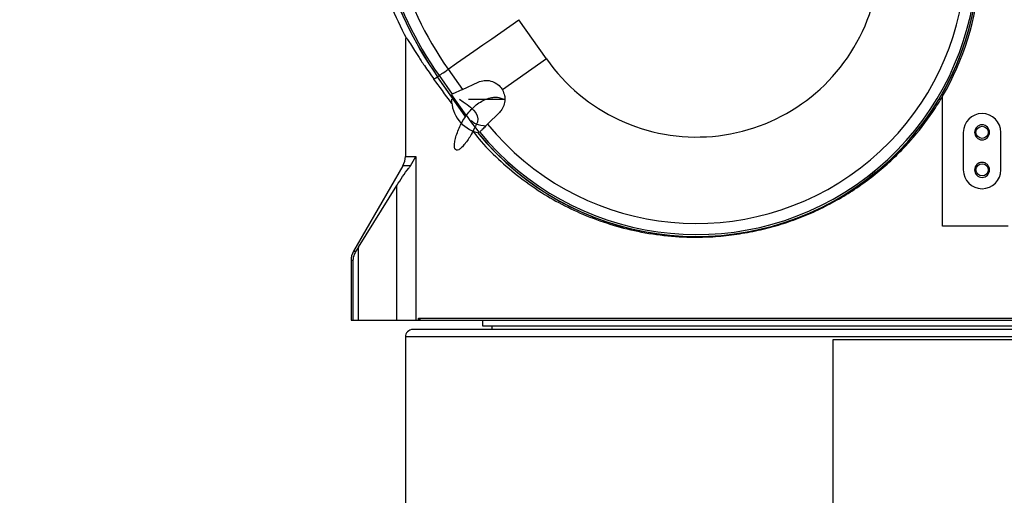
# Model space of a CAD drawing. Extents: x 0 to 841, y 0 to 594.
# Tile 46 of 65: x 662 to 688, y 318 to 330. Entities that reach past the tile are written whole.
import ezdxf

# ---------------------------------------------------------------- set-up
doc = ezdxf.new("R2010")
doc.units = 0
doc.linetypes.add('CENTER', pattern=[10.16, 6.35, -1.27, 1.27, -1.27])
doc.layers.get('0').update_dxf_attribs({"linetype": 'CONTINUOUS'})
doc.styles.add('SLDTEXTSTYLE1', font='TXT', dxfattribs={"width": 0.75})
doc.dimstyles.new('SLDDIMSTYLE0', dxfattribs={"dimtxt": 3.5, "dimasz": 3.556, "dimexe": 0, "dimexo": 0.0625, "dimgap": 0.875, "dimtad": 1, "dimdec": 1, "dimlfac": 10, "dimrnd": 1e-09, "dimzin": 12, "dimtxsty": 'SLDTEXTSTYLE1', "dimsah": 1, "dimcen": 0, "dimazin": 3, "dimtfac": 1, "dimtdec": 1, "dimtofl": 0, "dimtmove": 0, "dimatfit": 3, "dimtolj": 1, "dimtzin": 12})
doc.dimstyles.new('SLDDIMSTYLE1', dxfattribs={"dimtxt": 3.5, "dimasz": 3.556, "dimexe": 0, "dimexo": 0.0625, "dimgap": 0.875, "dimtad": 1, "dimdec": 4, "dimlfac": 10, "dimzin": 12, "dimtxsty": 'SLDTEXTSTYLE1', "dimsah": 1, "dimcen": 0.09, "dimazin": 3, "dimtfac": 1, "dimtofl": 0, "dimtmove": 0, "dimatfit": 3, "dimtolj": 1, "dimtzin": 12})
doc.dimstyles.new('SLDDIMSTYLE3', dxfattribs={"dimtxt": 3.5, "dimasz": 3.556, "dimexe": 0, "dimexo": 0.0625, "dimgap": 0.875, "dimtad": 1, "dimdec": 1, "dimlfac": 10, "dimrnd": 1e-09, "dimzin": 12, "dimtxsty": 'SLDTEXTSTYLE1', "dimsah": 1, "dimcen": 0.09, "dimazin": 3, "dimtfac": 1, "dimtdec": 1, "dimtofl": 0, "dimtmove": 0, "dimatfit": 3, "dimtolj": 1, "dimtzin": 12})
doc.dimstyles.new('SLDDIMSTYLE4', dxfattribs={"dimtxt": 3.5, "dimasz": 3.556, "dimexe": 0, "dimexo": 0.0625, "dimgap": 0.875, "dimtad": 1, "dimlfac": 10, "dimrnd": 1e-09, "dimzin": 12, "dimtxsty": 'SLDTEXTSTYLE1', "dimsah": 1, "dimcen": 0.09, "dimazin": 3, "dimtfac": 1, "dimtofl": 0, "dimtmove": 0, "dimatfit": 3, "dimtolj": 1, "dimtzin": 12})

# ---------------------------------------------------------------- blocks, each defined once
blk = doc.blocks.new('_D')
at = {"color": 2, "linetype": 'CONTINUOUS'}
for q in [(671.459, 344.238), (521.278, 303.997)]:
    blk.add_line((545.831, 310.576), q, dxfattribs=at)
blk.add_solid([(545.831, 310.576), (542.298, 310.024), (542.495, 309.288)], dxfattribs=at)
at = {"color": 2, "linetype": 'CONTINUOUS', "insert": (520.111, 308.355, 0.01), "char_height": 3.5, "attachment_point": 1, "rotation": 15, "style": 'SLDTEXTSTYLE1'}
blk.add_mtext('R1300.6', dxfattribs=at)
blk = doc.blocks.new('_D_1')
at = {"color": 2, "linetype": 'CONTINUOUS'}
for p, q in [((671.459, 425.396), (671.459, 506.849)), ((578.786, 251.565), (556.476, 229.255))]:
    blk.add_line(p, q, dxfattribs=at)
blk.add_arc((671.459, 344.238), 161.611, 90, 225, dxfattribs=at)
for points in [[(671.459, 505.849), (667.899, 506.191), (667.908, 505.429)], [(557.183, 229.962), (554.969, 232.77), (554.424, 232.237)]]:
    blk.add_solid(points, dxfattribs=at)
at = {"color": 2, "linetype": 'CONTINUOUS', "char_height": 3.5, "attachment_point": 1, "rotation": 73.555, "style": 'SLDTEXTSTYLE1'}
for s, insert in [('135°', (510.989, 387.395, 0.01)), ('-', (510.55, 385.907, 0.01))]:
    blk.add_mtext(s, dxfattribs=dict(at, insert=insert))
blk = doc.blocks.new('_D_13')
at = {"color": 2, "linetype": 'CONTINUOUS'}
for p, q in [((672.459, 474.298), (823.11, 474.298)), ((822.11, 474.298), (822.11, 297.038)), ((691.223, 297.038), (823.11, 297.038))]:
    blk.add_line(p, q, dxfattribs=at)
for points in [[(822.11, 474.298), (821.729, 470.742), (822.491, 470.742)], [(822.11, 297.038), (822.491, 300.594), (821.729, 300.594)]]:
    blk.add_solid(points, dxfattribs=at)
at = {"color": 2, "linetype": 'CONTINUOUS', "insert": (817.598, 411.728, 0.01), "char_height": 3.5, "attachment_point": 1, "rotation": 90, "style": 'SLDTEXTSTYLE1'}
blk.add_mtext('1772.6', dxfattribs=at)
blk = doc.blocks.new('_D_19')
at = {"color": 2, "linetype": 'CONTINUOUS'}
for p, q in [((683.347, 344.238), (811.11, 344.238)), ((810.11, 297.038), (810.11, 344.238)), ((692.747, 297.038), (811.11, 297.038))]:
    blk.add_line(p, q, dxfattribs=at)
for points in [[(810.11, 344.238), (809.729, 340.682), (810.491, 340.682)], [(810.11, 297.038), (810.491, 300.594), (809.729, 300.594)]]:
    blk.add_solid(points, dxfattribs=at)
at = {"color": 2, "linetype": 'CONTINUOUS', "insert": (805.598, 314.207, -0.425), "char_height": 3.5, "attachment_point": 1, "rotation": 90, "style": 'SLDTEXTSTYLE1'}
blk.add_mtext('472', dxfattribs=at)

msp = doc.modelspace()

# ---------------------------------------------------------------- linework, layer by layer
at = {"color": 7, "linetype": 'CONTINUOUS'}
for p, q in [((675.966321, 329.142089), (675.233176, 330.189129)), ((672.209403, 329.688075), (672.209403, 326.546161)), ((672.253917, 329.688075), (672.209403, 329.688075)), ((675.966321, 329.142089), (674.791792, 328.319675)), ((672.970101, 328.604508), (673.023435, 328.641852)), ((673.023435, 328.641852), (673.064136, 328.67035)), ((673.797281, 327.62331), (673.064136, 328.67035)), ((673.06485, 328.670851), (673.106095, 328.69973)), ((673.797996, 327.623811), (673.06485, 328.670851)), ((673.106095, 328.69973), (673.454195, 328.202591)), ((673.348551, 328.8695), (673.726586, 328.329609)), ((673.726586, 328.329609), (674.146094, 328.525229)), ((673.454195, 328.202591), (673.440065, 328.196002)), ((673.826662, 327.643883), (673.440065, 328.196002)), ((673.726586, 328.329609), (673.454195, 328.202591)), ((686.509156, 324.688075), (686.509156, 328.150183)), ((674.710956, 327.718521), (674.397362, 327.404927)), ((687.059403, 327.188075), (687.059403, 326.188075)), ((688.059403, 326.188075), (688.059403, 327.188075)), ((672.34748, 326.296161), (672.486157, 326.546161)), ((672.486157, 326.546161), (672.486157, 322.188075)), ((672.142416, 326.296161), (670.82989, 324.0228)), ((670.957653, 324.128469), (671.980008, 325.770235)), ((671.980008, 322.188075), (671.980008, 325.770235)), ((688.257737, 324.688075), (686.509156, 324.688075)), ((670.957653, 324.128469), (670.891816, 324.0228)), ((670.957653, 322.188075), (670.957653, 324.128469)), ((670.762903, 323.7728), (670.762903, 322.188075)), ((670.814795, 323.7728), (670.814795, 322.188075)), ((670.762903, 322.188075), (670.814795, 322.188075)), ((670.814795, 322.188075), (670.957653, 322.188075)), ((670.957653, 322.188075), (671.980008, 322.188075)), ((671.980008, 322.188075), (672.486157, 322.188075)), ((672.486157, 322.188075), (672.563228, 322.188075)), ((672.563228, 322.188075), (672.563228, 322.238075)), ((672.563228, 322.188075), (672.635498, 322.188075)), ((674.259403, 322.188075), (674.259403, 322.038075)), ((674.259403, 322.038075), (681.459403, 322.038075)), ((674.509403, 322.038075), (674.509403, 321.938075)), ((681.459403, 322.038075), (688.659403, 322.038075)), ((672.209403, 321.738075), (672.209403, 314.538075)), ((683.595404, 314.538075), (683.595404, 321.668075)), ((683.595404, 321.668075), (688.935365, 321.668075))]:
    msp.add_line(p, q, dxfattribs=at)
at = {"color": 8, "linetype": 'CONTINUOUS'}
for p, q in [((673.064136, 328.67035), (673.06485, 328.670851)), ((672.209403, 326.546161), (672.486157, 326.546161)), ((672.34748, 326.296161), (672.142416, 326.296161)), ((670.82989, 324.0228), (670.891816, 324.0228)), ((670.814795, 323.7728), (670.762903, 323.7728)), ((672.563228, 322.238075), (690.709403, 322.238075)), ((681.459403, 321.738075), (672.209403, 321.738075)), ((690.709403, 321.738075), (681.459403, 321.738075))]:
    msp.add_line(p, q, dxfattribs=at)
at = {"color": 7, "linetype": 'CONTINUOUS'}
for points in [[(673.348551, 328.8695), (673.573049, 329.026696), (673.801851, 329.186904), (674.034397, 329.349735), (674.27012, 329.514789), (674.508443, 329.681665), (674.748785, 329.849955), (674.99056, 330.019247), (675.233176, 330.189129)], [(673.106095, 328.69973), (673.11447, 328.705595), (673.129949, 328.716433), (673.152257, 328.732053), (673.180997, 328.752177), (673.215658, 328.776448), (673.255625, 328.804433), (673.300186, 328.835635), (673.348551, 328.8695)]]:
    msp.add_lwpolyline(points, dxfattribs=at)
for centre in [(687.559403, 327.188075), (687.559403, 326.188075)]:
    msp.add_circle(centre, 0.1621, dxfattribs=at)
at = {"color": 1, "linetype": 'CONTINUOUS'}
for radius, start, end in [(130.06, 35, 225), (70.23, 337.64223483, 82.86715134)]:
    msp.add_arc((671.459403, 344.238075), radius, start, end, dxfattribs=at)
at = {"color": 2, "linetype": 'CENTER'}
for start, end in [(97.1880642, 269.2752867), (311.5663589, 75.124227)]:
    msp.add_arc((671.459403, 344.238075), 29.9995, start, end, dxfattribs=at)
at = {"color": 7, "linetype": 'CONTINUOUS'}
for centre, radius, start, end in [((679.959403, 331.938075), 7.521689, 219.2361478, 30.0859719), ((679.959403, 331.938075), 7.522562, 219.3053554, 29.9779231), ((679.959403, 331.938075), 7.47134, 219.4118481, 29.924407), ((679.959403, 331.938075), 7.175355, 219.180556, 30.1280728), ((679.959403, 331.938075), 4.874653, 214.9999999, 35.0000001), ((681.274531, 334.418843), 10.022762, 196, 214.9977134), ((681.274531, 334.418843), 10.021889, 196, 214.9977126), ((681.274531, 334.418843), 9.97154, 196, 214.9977022), ((681.274531, 334.418843), 9.675555, 196, 214.9976319), ((679.959403, 331.938075), 7.5662, 329.9580941, 355.331978), ((681.274531, 334.418843), 10.201676, 202, 207.6277112), ((674.357403, 328.072075), 0.919286, 180, 255.8127117), ((679.959403, 331.938075), 7.486694, 215, 219.4233449), ((687.559403, 327.188075), 0.5, 0, 180), ((687.559403, 327.188075), 0.2, 0, 180), ((687.559403, 327.188075), 0.2, 180, 0), ((671.709403, 326.546161), 0.5, 330, 0), ((687.559403, 326.188075), 0.2, 0, 180), ((687.559403, 326.188075), 0.5, 180, 0), ((687.559403, 326.188075), 0.2, 180, 0), ((671.262903, 323.7728), 0.5, 150, 180), ((672.409403, 321.738075), 0.2, 90, 180)]:
    msp.add_arc(centre, radius, start, end, dxfattribs=at)
msp.add_ellipse((681.459403, 316.368738), major_axis=(-9.249054, 13.213044), ratio=0.010009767, start_param=5.774521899, end_param=5.889096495, dxfattribs=at)
for points, knots in [([(672.253917, 329.688075), (672.275028, 329.654845), (672.317512, 329.587977), (672.420574, 329.419628), (672.551557, 329.211927), (672.728073, 328.941879), (672.881685, 328.727754), (672.970101, 328.604508)], [0, 0, 0, 0, 0.180958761, 0.364148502, 0.552720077, 0.742555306, 1, 1, 1, 1]), ([(674.146094, 328.525229), (674.20008, 328.544222), (674.308134, 328.582238), (674.485112, 328.565554), (674.642916, 328.493988), (674.741675, 328.400562), (674.781302, 328.336606), (674.791792, 328.319675)], [0, 0, 0, 0, 0.236637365, 0.473640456, 0.701571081, 0.9209951, 1, 1, 1, 1]), ([(673.648832, 328.072075), (673.926112, 327.882997), (674.26295, 327.653306), (674.041199, 327.301658), (673.949933, 327.092473), (673.827336, 326.917442), (673.706511, 326.779191), (673.626578, 326.71921), (673.562564, 326.707686), (673.522836, 326.74834), (673.510263, 326.834186), (673.524292, 326.95567), (673.562805, 327.101985), (673.641186, 327.310381), (673.750012, 327.527075), (673.895884, 327.725813), (674.022145, 327.859562), (674.162828, 327.972645), (674.311989, 328.058069), (674.461904, 328.110839), (674.602708, 328.128504), (674.728509, 328.116093), (674.794613, 328.08667), (674.827403, 328.072075)], [0, 0, 0, 0, 0.184542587, 0.224181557, 0.270442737, 0.344475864, 0.377551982, 0.408464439, 0.43893224, 0.471425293, 0.507765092, 0.548208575, 0.591593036, 0.635973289, 0.720475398, 0.76165929, 0.801805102, 0.839895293, 0.87538629, 0.908415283, 0.93969771, 0.970088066, 1, 1, 1, 1]), ([(674.791792, 328.319675), (674.814443, 328.269624), (674.850437, 328.190088), (674.862398, 328.0465), (674.837707, 327.902563), (674.774086, 327.786265), (674.723992, 327.73251), (674.710956, 327.718521)], [0, 0, 0, 0, 0.2455931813, 0.390274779, 0.6497540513, 0.908856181, 1, 1, 1, 1]), ([(681.459352, 324.548757), (681.641223, 324.5897), (682.006514, 324.671934), (682.544666, 324.846977), (683.073303, 325.060346), (683.578837, 325.310945), (684.056109, 325.592631), (684.505417, 325.903173), (684.931962, 326.245743), (685.317097, 326.60348), (685.772037, 327.088461), (686.170175, 327.596894), (686.423998, 328.011187), (686.509156, 328.150183)], [0, 0, 0, 0, 0.0847755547, 0.1702726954, 0.25793391, 0.3462864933, 0.4310378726, 0.5163056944, 0.60306047, 0.690277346, 0.7670105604, 0.9218317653, 1, 1, 1, 1]), ([(674.397362, 327.404927), (674.362386, 327.369951), (674.292429, 327.299994), (674.220039, 327.227604), (674.192517, 327.200081), (674.1877, 327.195265), (674.187029, 327.194594)], [0, 0, 0, 0, 0.316644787, 0.633336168, 0.948895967, 1, 1, 1, 1]), ([(673.997157, 327.228127), (674.0541, 327.155021), (674.258231, 326.89295), (674.676756, 326.472775), (675.25381, 325.976173), (675.874822, 325.546918), (676.526276, 325.184817), (677.198123, 324.889961), (677.920079, 324.652421), (678.689445, 324.485461), (679.494316, 324.39513), (680.234732, 324.391343), (680.892521, 324.446683), (681.270407, 324.514733), (681.459352, 324.548757)], [0, 0, 0, 0, 0.0394476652, 0.1414134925, 0.2432504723, 0.3446679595, 0.4329472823, 0.5214247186, 0.6096029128, 0.6986809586, 0.7881107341, 0.8770960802, 0.9385476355, 1, 1, 1, 1]), ([(671.980008, 325.770235), (672.031861, 325.850665), (672.137202, 326.014062), (672.262054, 326.191516), (672.329682, 326.274359), (672.34748, 326.296161)], [0, 0, 0, 0, 0.416670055, 0.846483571, 1, 1, 1, 1]), ([(684.947009, 326.375545), (684.940392, 326.368984), (684.747361, 326.177585), (684.530649, 326.003747), (684.306864, 325.860738), (684.304293, 325.859096)], [0, 0, 0, 0, 0.033902, 0.988901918, 1, 1, 1, 1]), ([(670.891816, 324.0228), (670.862691, 323.968846), (670.821949, 323.89337), (670.816382, 323.799552), (670.814795, 323.7728)], [0, 0, 0, 0, 0.714856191, 1, 1, 1, 1]), ([(672.563228, 322.238075), (672.567001, 322.230669), (672.57402, 322.216891), (672.593221, 322.200575), (672.613919, 322.190198), (672.628715, 322.188742), (672.635498, 322.188075)], [0, 0, 0, 0, 0.326134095, 0.606715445, 0.819714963, 1, 1, 1, 1]), ([(672.635498, 322.188075), (672.738041, 322.188075), (672.943197, 322.188075), (673.37536, 322.188075), (673.892805, 322.188075), (674.49858, 322.188075), (675.183512, 322.188075), (675.940406, 322.188075), (676.760271, 322.188075), (677.633941, 322.188075), (678.551381, 322.188075), (679.50201, 322.188075), (680.475068, 322.188075), (681.13136, 322.188075), (681.459403, 322.188075)], [0, 0, 0, 0, 0.083314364, 0.166684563, 0.24999997, 0.333311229, 0.416684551, 0.499999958, 0.583311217, 0.666684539, 0.749999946, 0.833311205, 0.916681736, 1, 1, 1, 1]), ([(681.459403, 322.188075), (681.76047, 322.188075), (682.362603, 322.188075), (683.257126, 322.188075), (684.134295, 322.188075), (684.985764, 322.188075), (685.803192, 322.188075), (686.578886, 322.188075), (687.305159, 322.188075), (687.975269, 322.188075), (688.582479, 322.188075), (689.121245, 322.188075), (689.586081, 322.188075), (689.972716, 322.188075), (690.277625, 322.188075), (690.496104, 322.188075), (690.633724, 322.188075), (690.650843, 322.188075), (690.659403, 322.188075)], [0, 0, 0, 0, 0.062500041, 0.125000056, 0.187500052, 0.250000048, 0.312500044, 0.37500004, 0.437500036, 0.500000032, 0.562500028, 0.625000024, 0.68750002, 0.750000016, 0.812500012, 0.875000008, 0.937500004, 1, 1, 1, 1]), ([(681.459403, 321.938075), (679.059262, 321.938075), (676.757243, 321.938075), (673.36293, 321.938075), (672.409403, 321.938075), (672.409403, 321.938075)], [0, 0, 0, 0, 0.5, 0.5, 1, 1, 1, 1]), ([(690.509403, 321.938075), (690.509403, 321.938075), (689.555876, 321.938075), (686.161563, 321.938075), (683.859544, 321.938075), (681.459403, 321.938075)], [0, 0, 0, 0, 0.5, 0.5, 1, 1, 1, 1])]:
    msp.add_open_spline(points, degree=3, knots=knots, dxfattribs=at)
at = {"color": 8, "linetype": 'CONTINUOUS'}
for points, knots in [([(673.887403, 328.072075), (673.964215, 328.072075), (674.082185, 328.072075), (674.283271, 328.072075), (674.446644, 328.072075), (674.609685, 328.072075), (674.753751, 328.072075), (674.827675, 328.072075), (674.857403, 328.072075)], [0, 0, 0, 0, 0.284857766, 0.43749122, 0.5927938, 0.747511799, 0.89846324, 1, 1, 1, 1]), ([(673.950937, 327.50785), (673.994535, 327.474081), (674.111868, 327.383198), (674.261898, 327.371253), (674.356182, 327.363746)], [0, 0, 0, 0, 0.371572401, 1, 1, 1, 1])]:
    msp.add_open_spline(points, degree=3, knots=knots, dxfattribs=at)

# ---------------------------------------------------------------- dimensions: what is measured, and where the dimension line sits
at = {"color": 2, "linetype": 'CONTINUOUS'}
dim = msp.add_angular_dim_2l(base=(522.150111, 406.084008), line1=((671.459403, 424.395734), (671.459403, 347.261302)), line2=((579.493095, 252.271767), (625.106687, 297.885359)), text='-<>', dimstyle='SLDDIMSTYLE1', dxfattribs=at)
dim.commit()
dim.dimension.update_dxf_attribs({"geometry": '_D_1', "text_midpoint": (516.459403, 389.989405), "dimtype": 162})
for base, p1, p2, dimstyle, picture, middle in [((822.109645, 297.038075), (671.459403, 474.298075), (690.223387, 297.038075), 'SLDDIMSTYLE3', '_D_13', (822.109645, 418.83944)), ((810.109645, 344.238075), (691.747138, 297.038075), (682.347402, 344.238075), 'SLDDIMSTYLE4', '_D_19', (810.109645, 318.086457))]:
    dim = msp.add_linear_dim(base=base, p1=p1, p2=p2, angle=90, dimstyle=dimstyle, dxfattribs=at)
    dim.commit()
    dim.dimension.update_dxf_attribs({"geometry": picture, "text_midpoint": middle, "dimtype": 160})
dim = msp.add_radius_dim(center=(671.459403, 344.238075), mpoint=(545.83109, 310.57607), dimstyle='SLDDIMSTYLE0', dxfattribs=at)
dim.commit()
dim.dimension.update_dxf_attribs({"geometry": '_D', "text_midpoint": (529.491268, 306.197835), "dimtype": 164})

doc.saveas('drawing.dxf')
